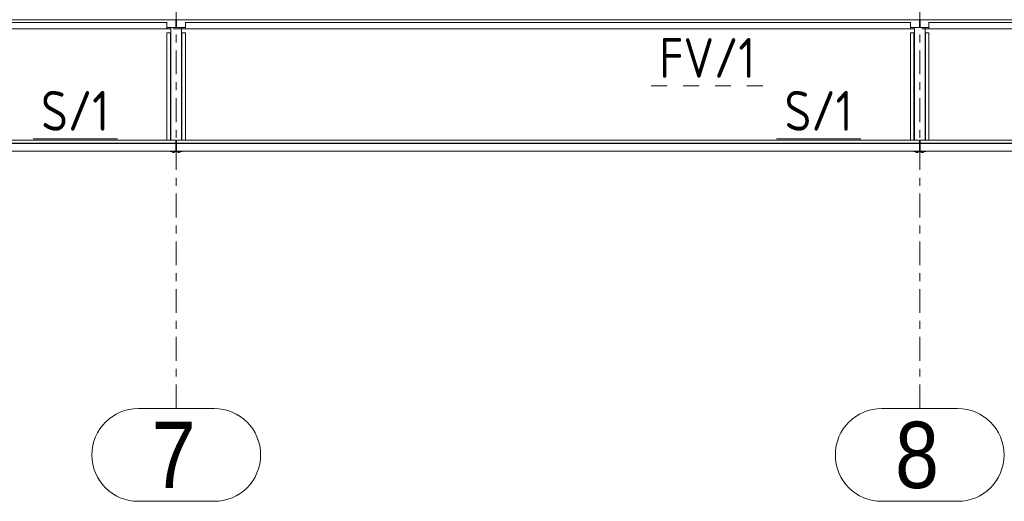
# Model space of a CAD drawing. Header units: millimetres. Extents: x -76 to 1111, y -178 to 661.
# Tile 50 of 91: x 300 to 374, y 165 to 202. Entities that reach past the tile are written whole.
import ezdxf

# ---------------------------------------------------------------- set-up
doc = ezdxf.new("R2010")
doc.units = ezdxf.units.MM
doc.header["$LTSCALE"] = 0.6
for name, pattern in [('VERDECKT2', [1.5, 1, -0.5]), ('XKITLINE00', [0]), ('XKITLINE02', [4, 2, -2]), ('XKITLINE03', [6, 3, -1, 1, -1])]:
    doc.linetypes.add(name, pattern=pattern)
for name, color, linetype, lineweight in [('Bolt', 7, 'Continuous', 0), ('Part', 2, 'Continuous', 0), ('PartMark', 3, 'Continuous', 0), ('S-GRID', 1, 'Continuous', 0)]:
    doc.layers.add(name, color=color, linetype=linetype, lineweight=lineweight)
doc.styles.add('ARIAL', font='ARIAL.TTF')
doc.styles.add('ISOCPEUR', font='ISOCPEUR.TTF')

msp = doc.modelspace()

# ---------------------------------------------------------------- linework, layer by layer
at = {"layer": 'Bolt', "color": 3, "linetype": 'XKITLINE00', "lineweight": 0}
for p, q in [((311.159, 191.717), (311.159, 191.763)), ((311.159, 191.717), (311.211, 191.699)), ((311.211, 191.699), (311.211, 191.763)), ((311.211, 191.699), (311.315, 191.699)), ((311.315, 191.699), (311.315, 191.763)), ((311.315, 191.699), (311.367, 191.717)), ((311.367, 191.717), (311.367, 191.763)), ((311.559, 191.717), (311.559, 191.763)), ((311.559, 191.717), (311.611, 191.699)), ((311.611, 191.699), (311.611, 191.763)), ((311.611, 191.699), (311.715, 191.699)), ((311.715, 191.699), (311.715, 191.763)), ((311.715, 191.699), (311.767, 191.717)), ((311.767, 191.717), (311.767, 191.763)), ((367.159, 191.717), (367.159, 191.763)), ((367.159, 191.717), (367.211, 191.699)), ((367.211, 191.699), (367.211, 191.763)), ((367.211, 191.699), (367.315, 191.699)), ((367.315, 191.699), (367.315, 191.763)), ((367.315, 191.699), (367.367, 191.717)), ((367.367, 191.717), (367.367, 191.763)), ((367.559, 191.717), (367.559, 191.763)), ((367.559, 191.717), (367.611, 191.699)), ((367.611, 191.699), (367.611, 191.763)), ((367.611, 191.699), (367.715, 191.699)), ((367.715, 191.699), (367.715, 191.763)), ((367.715, 191.699), (367.767, 191.717)), ((367.767, 191.717), (367.767, 191.763))]:
    msp.add_line(p, q, dxfattribs=at)
at = {"layer": 'Part', "color": 2, "linetype": 'XKITLINE00', "lineweight": 0}
for p, q in [((255.488, 201.692), (311.438, 201.692)), ((310.763, 201.502), (256.163, 201.502)), ((310.763, 201.018), (256.163, 201.018)), ((310.763, 201.507), (310.763, 201.018)), ((310.763, 201.105), (311.438, 201.105)), ((311.063, 192.628), (311.063, 201.105)), ((311.438, 201.105), (311.438, 201.703)), ((311.488, 201.703), (311.488, 201.105)), ((311.488, 201.692), (367.438, 201.692)), ((311.488, 201.105), (312.163, 201.105)), ((311.863, 192.628), (311.863, 201.105)), ((312.163, 201.507), (312.163, 201.018)), ((366.763, 201.502), (312.163, 201.502)), ((366.763, 201.018), (312.163, 201.018)), ((366.763, 201.507), (366.763, 201.018)), ((366.763, 201.105), (367.438, 201.105)), ((367.063, 192.628), (367.063, 201.105)), ((367.438, 201.105), (367.438, 201.703)), ((367.488, 201.703), (367.488, 201.105)), ((367.488, 201.692), (423.438, 201.692)), ((367.488, 201.105), (368.163, 201.105)), ((367.863, 192.628), (367.863, 201.105)), ((368.163, 201.507), (368.163, 201.018)), ((422.763, 201.502), (368.163, 201.502)), ((422.763, 201.018), (368.163, 201.018)), ((310.763, 192.628), (310.763, 200.721)), ((310.763, 200.721), (311.063, 200.721)), ((311.033, 192.628), (311.033, 200.721)), ((312.163, 200.721), (311.863, 200.721)), ((311.893, 192.628), (311.893, 200.721)), ((312.163, 192.628), (312.163, 200.721)), ((366.763, 192.628), (366.763, 200.721)), ((366.763, 200.721), (367.063, 200.721)), ((367.033, 192.628), (367.033, 200.721)), ((368.163, 200.721), (367.863, 200.721)), ((367.893, 192.628), (367.893, 200.721)), ((368.163, 192.628), (368.163, 200.721)), ((311.438, 192.628), (255.488, 192.628)), ((311.438, 192.621), (255.488, 192.621)), ((311.438, 192.384), (255.488, 192.384)), ((311.438, 192.378), (255.488, 192.378)), ((311.438, 192.621), (311.438, 192.628)), ((311.438, 192.384), (311.438, 192.621)), ((311.438, 192.378), (311.438, 192.384)), ((311.438, 191.791), (311.438, 192.378)), ((367.438, 192.628), (311.488, 192.628)), ((311.488, 192.628), (311.488, 192.621)), ((367.438, 192.621), (311.488, 192.621)), ((311.488, 192.621), (311.488, 192.384)), ((367.438, 192.384), (311.488, 192.384)), ((311.488, 192.384), (311.488, 192.378)), ((367.438, 192.378), (311.488, 192.378)), ((311.488, 192.378), (311.488, 191.791)), ((367.438, 192.621), (367.438, 192.628)), ((367.438, 192.384), (367.438, 192.621)), ((367.438, 192.378), (367.438, 192.384)), ((367.438, 191.791), (367.438, 192.378)), ((423.438, 192.628), (367.488, 192.628)), ((367.488, 192.628), (367.488, 192.621)), ((423.438, 192.621), (367.488, 192.621)), ((367.488, 192.621), (367.488, 192.384)), ((423.438, 192.384), (367.488, 192.384)), ((367.488, 192.384), (367.488, 192.378)), ((423.438, 192.378), (367.488, 192.378)), ((367.488, 192.378), (367.488, 191.791)), ((255.488, 191.791), (311.438, 191.791)), ((311.013, 191.763), (311.013, 191.791)), ((311.913, 191.763), (311.013, 191.763)), ((311.438, 192.041), (311.488, 192.041)), ((311.438, 191.812), (311.488, 191.812)), ((311.488, 191.791), (367.438, 191.791)), ((311.913, 191.791), (311.913, 191.763)), ((367.013, 191.763), (367.013, 191.791)), ((367.913, 191.763), (367.013, 191.763)), ((367.438, 192.041), (367.488, 192.041)), ((367.438, 191.812), (367.488, 191.812)), ((367.488, 191.791), (423.438, 191.791)), ((367.913, 191.791), (367.913, 191.763))]:
    msp.add_line(p, q, dxfattribs=at)
at = {"layer": 'Part', "color": 4, "linetype": 'VERDECKT2', "lineweight": 0}
for p, q in [((310.763, 201.018), (311.063, 201.018)), ((311.863, 201.018), (312.163, 201.018)), ((366.763, 201.018), (367.063, 201.018)), ((367.863, 201.018), (368.163, 201.018))]:
    msp.add_line(p, q, dxfattribs=at)
at = {"layer": 'PartMark', "color": 1, "linetype": 'XKITLINE02', "lineweight": 0}
msp.add_line((347.245, 196.718), (355.663, 196.718), dxfattribs=at)
at = {"layer": 'PartMark', "color": 1, "linetype": 'XKITLINE00', "lineweight": 0}
for p, q in [((300.682, 192.728), (307.038, 192.728)), ((356.682, 192.728), (363.038, 192.728))]:
    msp.add_line(p, q, dxfattribs=at)
at = {"layer": 'S-GRID', "color": 1, "linetype": 'XKITLINE03', "lineweight": 0}
for p, q in [((311.463, 172.387), (311.463, 216.444)), ((367.463, 172.387), (367.463, 216.444)), ((-27.167, 201.018), (667.181, 201.018))]:
    msp.add_line(p, q, dxfattribs=at)
at = {"layer": 'S-GRID', "color": 1, "linetype": 'XKITLINE00', "lineweight": 0}
for p, q in [((308.609, 172.387), (314.318, 172.387)), ((364.609, 172.387), (370.318, 172.387)), ((308.609, 165.387), (314.318, 165.387)), ((364.609, 165.387), (370.318, 165.387))]:
    msp.add_line(p, q, dxfattribs=at)
for centre, start, end in [((308.609, 168.887), 90, 270), ((314.318, 168.887), 270, 90), ((364.609, 168.887), 90, 270), ((370.318, 168.887), 270, 90)]:
    msp.add_arc(centre, 3.5, start, end, dxfattribs=at)

# ---------------------------------------------------------------- texts
at = {"layer": 'PartMark', "color": 1, "style": 'ISOCPEUR', "width": 0.85}
for s, p in [('FV/1', (347.845, 197.318)), ('S/1', (301.282, 193.328)), ('S/1', (357.282, 193.328))]:
    msp.add_text(s, height=3, dxfattribs=at).set_placement(p)
at = {"layer": 'S-GRID', "color": 7, "style": 'ARIAL', "width": 0.85}
for s, p in [('7', (309.609, 166.387)), ('8', (365.609, 166.387))]:
    msp.add_text(s, height=5, dxfattribs=at).set_placement(p)

doc.saveas('drawing.dxf')
